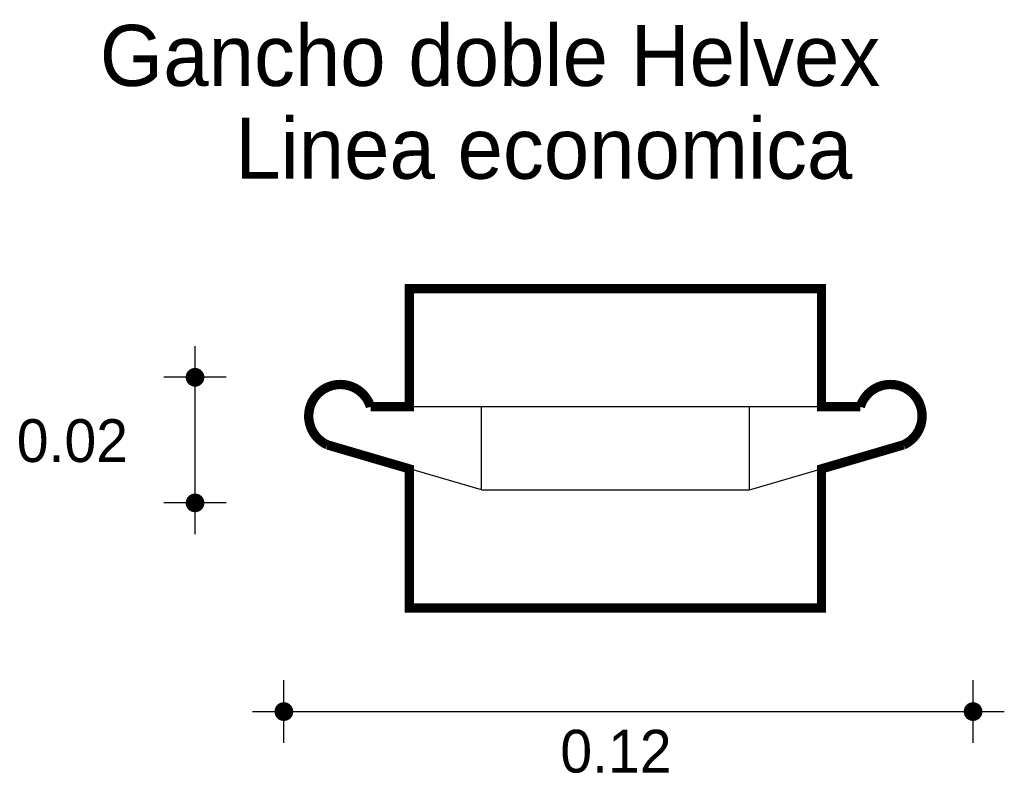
# Model space of a CAD drawing. Extents: x 2.412 to 2.571, y -0.839 to -0.718.
import ezdxf

# ---------------------------------------------------------------- set-up
doc = ezdxf.new("R2010")
doc.units = 0
doc.header["$MEASUREMENT"] = 0
for name, color, linetype in [('BORDE', 2, 'CONTINUOUS'), ('COTAS', 6, 'CONTINUOUS'), ('DIBUJO', 5, 'CONTINUOUS'), ('TEXTO', 4, 'CONTINUOUS')]:
    doc.layers.add(name, color=color, linetype=linetype)

msp = doc.modelspace()

# ---------------------------------------------------------------- linework, layer by layer
at = {"layer": 'BORDE', "const_width": 0.0015}
msp.add_lwpolyline([(2.54139, -0.81255), (2.54139, -0.79011), (2.5546, -0.78624, 1.550876), (2.54764, -0.7801), (2.54139, -0.7801), (2.54139, -0.76106), (2.47494, -0.76106), (2.47494, -0.7801), (2.46869, -0.7801, 1.550876), (2.46173, -0.78624), (2.47494, -0.79011), (2.47494, -0.81255)], format="xyb", close=True, dxfattribs=at)
at = {"layer": 'COTAS'}
for p, q in [((2.4404, -0.80063), (2.4404, -0.77031)), ((2.44543, -0.77534), (2.43536, -0.77534)), ((2.44543, -0.79559), (2.43536, -0.79559)), ((2.45472, -0.83429), (2.45472, -0.82421)), ((2.56582, -0.83429), (2.56582, -0.82421)), ((2.44968, -0.82925), (2.57086, -0.82925))]:
    msp.add_line(p, q, dxfattribs=at)
at = {"layer": 'COTAS', "const_width": 0.00151}
for points in [[(2.4404, -0.7761, 1), (2.4404, -0.77459, 1)], [(2.4404, -0.79635, 1), (2.4404, -0.79484, 1)], [(2.45396, -0.82925, 1), (2.45548, -0.82925, 1)], [(2.56507, -0.82925, 1), (2.56658, -0.82925, 1)]]:
    msp.add_lwpolyline(points, format="xyb", close=True, dxfattribs=at)
at = {"layer": 'DIBUJO'}
for p, q in [((2.54139, -0.76106), (2.47494, -0.76106)), ((2.47494, -0.76106), (2.47494, -0.7801)), ((2.54139, -0.76106), (2.54139, -0.7801)), ((2.54764, -0.7801), (2.46869, -0.7801)), ((2.48657, -0.79351), (2.48657, -0.7801)), ((2.52976, -0.79351), (2.52976, -0.7801)), ((2.48657, -0.79351), (2.46173, -0.78624)), ((2.52976, -0.79351), (2.5546, -0.78624)), ((2.47494, -0.79011), (2.47494, -0.81255)), ((2.54139, -0.79011), (2.54139, -0.81255)), ((2.48657, -0.79351), (2.52976, -0.79351)), ((2.54139, -0.81255), (2.47494, -0.81255))]:
    msp.add_line(p, q, dxfattribs=at)
for centre, start, end in [((2.46382, -0.78159), 17.0419, 245.7867), ((2.55251, -0.78159), 294.2133, 162.9581)]:
    msp.add_arc(centre, 0.00509, start, end, dxfattribs=at)

# ---------------------------------------------------------------- texts
at = {"layer": 'COTAS'}
for s, p in [('0.02', (2.41166, -0.789)), ('0.12', (2.49929, -0.83908))]:
    msp.add_text(s, height=0.006891, dxfattribs=at).set_placement(p)
at = {"layer": 'TEXTO'}
for s, p in [('Gancho doble Helvex', (2.42504, -0.72836)), ('Linea economica', (2.44687, -0.74333))]:
    msp.add_text(s, height=0.0098395, dxfattribs=at).set_placement(p)

doc.saveas('drawing.dxf')
